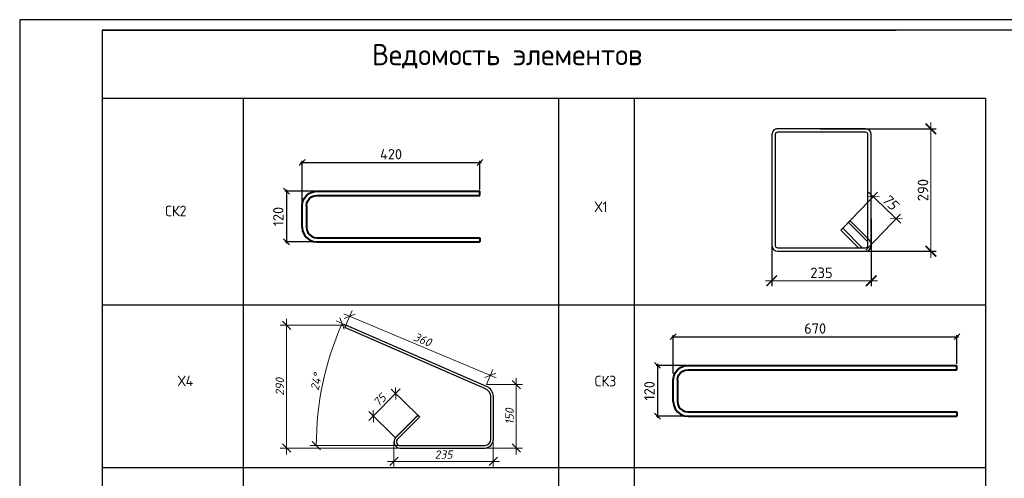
# Model space of a CAD drawing. Header units: millimetres. Extents: x 40580 to 2152466, y -328404 to 177125.
# Tile 193 of 252: x 562089 to 585341, y 153935 to 164775. Entities that reach past the tile are written whole.
import ezdxf

# ---------------------------------------------------------------- set-up
doc = ezdxf.new("R2010")
doc.units = ezdxf.units.MM
doc.linetypes.add('CENTER', pattern=[2, 1.25, -0.25, 0.25, -0.25])
doc.layers.add('11', color=7, linetype='Continuous')
for name, color, linetype, lineweight in [('RAZMER', 7, 'Continuous', 9), ('Арм_хомуты', 133, 'Continuous', 18), ('Выноски', 20, 'Continuous', 20), ('ОСИ', 7, 'CENTER', 15), ('подоснова', 151, 'Continuous', 5), ('Размеры', 9, 'Continuous', 15), ('Столовая Двери и окна', 7, 'Continuous', 15), ('ТЕКСТ', 7, 'Continuous', 15)]:
    doc.layers.add(name, color=color, linetype=linetype, lineweight=lineweight)
doc.styles.add('GOST 2.304', font='isocpeur.ttf', dxfattribs={"width": 0.8})
doc.styles.add('GOST-2.304_Type-B', font='GOST_Common.ttf')
doc.styles.get("Standard").update_dxf_attribs({"font": 'isocpeur.ttf'})
doc.styles.add('ГОСТ', font='isocpeur.ttf')
doc.styles.add('ГОСТ 2.304', font='isocpeur.ttf')
doc.styles.add('Украинский', font='isocpeur.ttf', dxfattribs={"oblique": 12})
doc.dimstyles.new('10', dxfattribs={"dimscale": 0, "dimtxt": 250, "dimasz": 200, "dimexe": 150, "dimexo": 0, "dimgap": 60, "dimtad": 1, "dimdec": 0, "dimlfac": 0.1, "dimrnd": 1, "dimzin": 0, "dimdsep": 46, "dimtxsty": 'ГОСТ 2.304', "dimblk": 'OBLIQUE', "dimcen": 0.09, "dimdle": 150, "dimadec": 0, "dimazin": 0, "dimtfac": 1, "dimtdec": 0, "dimtmove": 1, "dimatfit": 2, "dimfxl": 1, "dimtzin": 0, "dimlwd": 0, "dimlwe": 0, "dimarcsym": 0})
doc.dimstyles.new('ГОСТ', dxfattribs={"dimscale": 0, "dimtxt": 2.5, "dimasz": 2.5, "dimexe": 1.25, "dimexo": 0.625, "dimtad": 1, "dimdec": 0, "dimtxsty": 'ГОСТ', "dimblk": 'ARCHTICK', "dimcen": 2.5, "dimdle": 1.5, "dimclrd": 256, "dimclre": 256, "dimclrt": 256, "dimadec": 0, "dimazin": 0, "dimtfac": 1, "dimtdec": 0, "dimtmove": 1, "dimatfit": 3, "dimfxl": 2, "dimtfill": 1, "dimlwd": -1, "dimarcsym": 0})
doc.dimstyles.new('Осевые', dxfattribs={"dimscale": 0.7, "dimtxt": 450, "dimasz": 400, "dimexe": 100, "dimexo": 100, "dimgap": 100, "dimtad": 1, "dimdec": 0, "dimzin": 0, "dimdsep": 46, "dimtxsty": 'Standard', "dimblk": 'OBLIQUE', "dimcen": 9, "dimdle": 100, "dimazin": 0, "dimtm": 1e-09, "dimtfac": 1, "dimtdec": 0, "dimtofl": 0, "dimtmove": 0, "dimatfit": 3, "dimfxl": 1, "dimtolj": 1, "dimtzin": 0, "dimarcsym": 0})

# ---------------------------------------------------------------- blocks, each defined once
blk = doc.blocks.new('saa_хомут_дет1')
at = {"color": 0, "linetype": 'ByBlock', "lineweight": -2}
for p, q in [((362.3, 513.6), (12.5, 513.6)), ((-10, 491.1), (-10, 49.5)), ((-10, 486.1), (-10, 491.1)), ((73.8, 393), (-3.4, 470.2)), ((3.5, 491.1), (3.5, 49.5)), ((3.7, 477.2), (80.8, 400.1)), ((362.3, 500.1), (12.5, 500.1)), ((103.5, 422.7), (26.3, 499.9)), ((40.3, 500.1), (110.6, 429.8)), ((371.3, 49.5), (371.3, 491.1)), ((384.8, 49.5), (384.8, 491.1)), ((80.8, 400.1), (73.8, 393)), ((110.6, 429.8), (103.5, 422.7)), ((12.5, 40.5), (362.3, 40.5)), ((12.5, 27), (362.3, 27))]:
    blk.add_line(p, q, dxfattribs=at)
for centre, radius, start, end in [((12.5, 491.1), 22.5, 90, 180), ((362.3, 491.1), 22.5, 0, 90), ((12.5, 486.1), 22.5, 180, 225), ((11.9, 491.6), 8.48, 86.1731, 183.8269), ((363.4, 492.2), 7.96, 351.6876, 98.3124), ((12.5, 49.5), 22.5, 180, 270), ((12.5, 49.6), 9.07, 180.2248, 269.7752), ((362.1, 49.8), 9.26, 271.3651, 358.6349), ((362.3, 49.5), 22.5, 270, 0)]:
    blk.add_arc(centre, radius, start, end, dxfattribs=at)
blk = doc.blocks.new('_ArchTick')
at = {"color": 0, "linetype": 'ByBlock', "const_width": 0.15}
blk.add_lwpolyline([(-0.5, -0.5), (0.5, 0.5)], dxfattribs=at)
blk = doc.blocks.new('*D2225')
at = {"layer": 'Defpoints', "color": 0, "lineweight": 25, "transparency": 16777216}
for p in [(580919, 162195), (581559, 159300), (583608, 159300)]:
    blk.add_point(p, dxfattribs=at)
at = {"layer": 'RAZMER', "transparency": 16777216}
blk.add_line((583608, 162345), (583608, 159150), dxfattribs=at)
at = {"layer": 'RAZMER', "lineweight": -2, "transparency": 16777216}
for p, q in [((580982, 162195), (583733, 162195)), ((581621, 159300), (583733, 159300))]:
    blk.add_line(p, q, dxfattribs=at)
at = {"layer": 'RAZMER', "transparency": 16777216, "xscale": 250, "yscale": 250, "zscale": 250}
for p, rotation in [((583608, 162195), 90), ((583608, 159300), 270)]:
    blk.add_blockref('_ArchTick', p, dxfattribs=dict(at, rotation=rotation))
at = {"layer": 'RAZMER', "transparency": 16777216, "insert": (583421, 160747), "char_height": 250, "attachment_point": 5, "rotation": 90, "style": 'ГОСТ', "bg_fill": 3, "box_fill_scale": 1.1, "bg_fill_color": 256, "bg_fill_true_color": 13158600, "bg_fill_transparency": 0}
blk.add_mtext('290', dxfattribs=at)
blk = doc.blocks.new('*D2224')
at = {"layer": 'Defpoints', "color": 0, "lineweight": 25, "transparency": 16777216}
for p in [(582199, 160130), (579849, 159905), (579849, 158604)]:
    blk.add_point(p, dxfattribs=at)
at = {"layer": 'RAZMER', "lineweight": -2, "transparency": 16777216}
for p, q in [((582199, 160067), (582199, 158479)), ((579849, 159842), (579849, 158479))]:
    blk.add_line(p, q, dxfattribs=at)
at = {"layer": 'RAZMER', "transparency": 16777216}
blk.add_line((582349, 158604), (579699, 158604), dxfattribs=at)
at = {"layer": 'RAZMER', "transparency": 16777216, "xscale": 250, "yscale": 250, "zscale": 250, "rotation": 180}
blk.add_blockref('_ArchTick', (579849, 158604), dxfattribs=at)
at = {"layer": 'RAZMER', "transparency": 16777216, "xscale": 250, "yscale": 250, "zscale": 250}
blk.add_blockref('_ArchTick', (582199, 158604), dxfattribs=at)
at = {"layer": 'RAZMER', "transparency": 16777216, "insert": (581024, 158792), "char_height": 250, "attachment_point": 5, "style": 'ГОСТ', "bg_fill": 3, "box_fill_scale": 1.1, "bg_fill_color": 256, "bg_fill_true_color": 13158600, "bg_fill_transparency": 0}
blk.add_mtext('235', dxfattribs=at)
blk = doc.blocks.new('_OBLIQUE')
at = {"color": 0, "linetype": 'ByBlock'}
blk.add_line((-0.5, -0.5), (0.5, 0.5), dxfattribs=at)
blk = doc.blocks.new('*D1270')
at = {"layer": 'Defpoints', "color": 0, "lineweight": 25, "transparency": 16777216}
for p in [(582244, 160594), (581525, 159845), (582068, 159324)]:
    blk.add_point(p, dxfattribs=at)
at = {"layer": 'Размеры', "color": 0, "lineweight": 0, "transparency": 16777216}
for p, q in [((581525, 159845), (582348, 160702)), ((582895, 159969), (582136, 160698)), ((582068, 159324), (582891, 160182))]:
    blk.add_line(p, q, dxfattribs=at)
at = {"layer": 'Размеры', "color": 0, "lineweight": 0, "transparency": 16777216, "xscale": 200, "yscale": 200, "zscale": 200}
for p, rotation in [((582244, 160594), 136.1796242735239), ((582787, 160073), 316.1796242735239)]:
    blk.add_blockref('_OBLIQUE', p, dxfattribs=dict(at, rotation=rotation))
at = {"layer": 'Размеры', "color": 0, "transparency": 16777216, "insert": (582644, 160467), "char_height": 250, "attachment_point": 5, "rotation": 316.1796, "style": 'Украинский', "bg_fill": 3, "box_fill_scale": 1.1, "bg_fill_color": 256, "bg_fill_true_color": 13158600, "bg_fill_transparency": 0}
blk.add_mtext('75', dxfattribs=at)
blk = doc.blocks.new('*U2102')
at = {"color": 0, "linetype": 'ByBlock', "lineweight": -2}
for p, q in [((-60, 25), (-60, 410)), ((-50, 410), (-60, 410)), ((-50, 25), (-50, 410)), ((50, 25), (50, 410)), ((50, 410), (60, 410)), ((60, 25), (60, 410)), ((-58.8, 15.9), (-60, 25)), ((-49.1, 18.5), (-50, 25)), ((49.1, 18.5), (50, 25)), ((58.8, 15.9), (60, 25)), ((-55.3, 7.5), (-58.8, 15.9)), ((-49.7, 0.3), (-55.3, 7.5)), ((-42.5, -5.3), (-49.7, 0.3)), ((-46.7, 12.5), (-49.1, 18.5)), ((-42.7, 7.3), (-46.7, 12.5)), ((-37.5, 3.3), (-42.7, 7.3)), ((-31.5, 0.9), (-37.5, 3.3)), ((-25, 0), (-31.5, 0.9)), ((-25, 0), (25, 0)), ((25, 0), (31.5, 0.9)), ((31.5, 0.9), (37.5, 3.3)), ((37.5, 3.3), (42.7, 7.3)), ((42.5, -5.3), (49.7, 0.3)), ((42.7, 7.3), (46.7, 12.5)), ((46.7, 12.5), (49.1, 18.5)), ((49.7, 0.3), (55.3, 7.5)), ((55.3, 7.5), (58.8, 15.9)), ((-34.1, -8.8), (-42.5, -5.3)), ((-25, -10), (-34.1, -8.8)), ((25, -10), (-25, -10)), ((25, -10), (34.1, -8.8)), ((34.1, -8.8), (42.5, -5.3))]:
    blk.add_line(p, q, dxfattribs=at)
at = {"style": 'GOST 2.304', "oblique": 15, "flags": 9}
for tag, p in [('ПОЗИЦИЯ', (806.3, -54.4)), ('ДИАМЕТР', (806.6, -58.7)), ('КЛАСС', (806.9, -63.1)), ('ДЛИНА', (807.3, -67.9)), ('МАССА', (807.6, -73.3))]:
    blk.add_attdef(tag, p, '', height=2.5, dxfattribs=at)
blk = doc.blocks.new('*D2101')
at = {"layer": 'Defpoints', "color": 0, "linetype": 'ByBlock', "lineweight": 25, "ltscale": 13, "transparency": 16777216}
for p in [(572959, 161402), (572959, 160722), (568759, 160372)]:
    blk.add_point(p, dxfattribs=at)
at = {"layer": 'ОСИ', "color": 0, "linetype": 'ByBlock', "lineweight": -2, "ltscale": 13, "transparency": 16777216}
for p, q in [((568724, 161402), (572994, 161402)), ((568759, 160407), (568759, 161437)), ((572959, 160757), (572959, 161437))]:
    blk.add_line(p, q, dxfattribs=at)
at = {"layer": 'ОСИ', "color": 0, "linetype": 'ByBlock', "lineweight": -2, "ltscale": 13, "transparency": 16777216, "xscale": 140, "yscale": 140, "zscale": 140, "rotation": 180}
blk.add_blockref('_OBLIQUE', (568759, 161402), dxfattribs=at)
at = {"layer": 'ОСИ', "color": 0, "linetype": 'ByBlock', "lineweight": -2, "ltscale": 13, "transparency": 16777216, "xscale": 140, "yscale": 140, "zscale": 140}
blk.add_blockref('_OBLIQUE', (572959, 161402), dxfattribs=at)
at = {"layer": 'ОСИ', "color": 0, "linetype": 'ByBlock', "ltscale": 13, "transparency": 16777216, "insert": (570859, 161595), "char_height": 245, "attachment_point": 5}
blk.add_mtext('\\A1;420', dxfattribs=at)
blk = doc.blocks.new('*D2103')
at = {"layer": 'Defpoints', "color": 0, "linetype": 'ByBlock', "lineweight": 25, "ltscale": 13, "transparency": 16777216}
for p in [(569109, 160722), (568389, 159522), (569241, 159522)]:
    blk.add_point(p, dxfattribs=at)
at = {"layer": 'ОСИ', "color": 0, "linetype": 'ByBlock', "lineweight": -2, "ltscale": 13, "transparency": 16777216}
for p, q in [((569074, 160722), (568354, 160722)), ((568389, 160757), (568389, 159487)), ((569206, 159522), (568354, 159522))]:
    blk.add_line(p, q, dxfattribs=at)
at = {"layer": 'ОСИ', "color": 0, "linetype": 'ByBlock', "lineweight": -2, "ltscale": 13, "transparency": 16777216, "xscale": 140, "yscale": 140, "zscale": 140}
for p, rotation in [((568389, 160722), 90), ((568389, 159522), 270)]:
    blk.add_blockref('_OBLIQUE', p, dxfattribs=dict(at, rotation=rotation))
at = {"layer": 'ОСИ', "color": 0, "linetype": 'ByBlock', "ltscale": 13, "transparency": 16777216, "insert": (568197, 160122), "char_height": 245, "attachment_point": 5, "rotation": 90}
blk.add_mtext('\\A1;120', dxfattribs=at)
blk = doc.blocks.new('*D2214')
at = {"layer": 'Defpoints', "color": 0, "lineweight": 25, "ltscale": 0.3, "transparency": 16777216}
for p in [(573274, 154922), (570927, 154802), (573274, 154336)]:
    blk.add_point(p, dxfattribs=at)
at = {"layer": 'подоснова', "color": 0, "lineweight": 0, "ltscale": 0.3, "transparency": 16777216}
for p, q in [((573274, 154922), (573274, 154186)), ((570927, 154802), (570927, 154186)), ((570777, 154336), (573424, 154336))]:
    blk.add_line(p, q, dxfattribs=at)
at = {"layer": 'подоснова', "color": 0, "lineweight": 0, "ltscale": 0.3, "transparency": 16777216, "xscale": 200, "yscale": 200, "zscale": 200, "rotation": 180}
blk.add_blockref('_OBLIQUE', (570927, 154336), dxfattribs=at)
at = {"layer": 'подоснова', "color": 0, "lineweight": 0, "ltscale": 0.3, "transparency": 16777216, "xscale": 200, "yscale": 200, "zscale": 200}
blk.add_blockref('_OBLIQUE', (573274, 154336), dxfattribs=at)
at = {"layer": 'подоснова', "color": 0, "ltscale": 0.3, "transparency": 16777216, "insert": (572101, 154496), "char_height": 200, "attachment_point": 5, "style": 'Украинский', "bg_fill": 3, "box_fill_scale": 1.1, "bg_fill_color": 256, "bg_fill_true_color": 13158600, "bg_fill_transparency": 0}
blk.add_mtext('235', dxfattribs=at)
blk = doc.blocks.new('*D2215')
at = {"layer": 'Defpoints', "color": 0, "lineweight": 25, "ltscale": 0.3, "transparency": 16777216}
for p in [(573115, 156151), (573817, 156151), (572903, 154650)]:
    blk.add_point(p, dxfattribs=at)
at = {"layer": 'подоснова', "color": 0, "lineweight": 0, "ltscale": 0.3, "transparency": 16777216}
for p, q in [((573817, 154500), (573817, 156301)), ((573115, 156151), (573967, 156151)), ((572903, 154650), (573967, 154650))]:
    blk.add_line(p, q, dxfattribs=at)
at = {"layer": 'подоснова', "color": 0, "lineweight": 0, "ltscale": 0.3, "transparency": 16777216, "xscale": 200, "yscale": 200, "zscale": 200}
for p, rotation in [((573817, 156151), 90), ((573817, 154650), 270)]:
    blk.add_blockref('_OBLIQUE', p, dxfattribs=dict(at, rotation=rotation))
at = {"layer": 'подоснова', "color": 0, "ltscale": 0.3, "transparency": 16777216, "insert": (573657, 155400), "char_height": 200, "attachment_point": 5, "rotation": 90, "style": 'Украинский', "bg_fill": 3, "box_fill_scale": 1.1, "bg_fill_color": 256, "bg_fill_true_color": 13158600, "bg_fill_transparency": 0}
blk.add_mtext('150', dxfattribs=at)
blk = doc.blocks.new('*D2216')
at = {"layer": 'Defpoints', "color": 0, "lineweight": 25, "ltscale": 0.3, "transparency": 16777216}
for p in [(569791, 157552), (573204, 156368), (573115, 156156)]:
    blk.add_point(p, dxfattribs=at)
at = {"layer": 'подоснова', "color": 0, "lineweight": 0, "ltscale": 0.3, "transparency": 16777216}
for p, q in [((569791, 157552), (569938, 157902)), ((569742, 157822), (573342, 156310)), ((573115, 156156), (573262, 156506))]:
    blk.add_line(p, q, dxfattribs=at)
at = {"layer": 'подоснова', "color": 0, "lineweight": 0, "ltscale": 0.3, "transparency": 16777216, "xscale": 200, "yscale": 200, "zscale": 200}
for p, rotation in [((569880, 157764), 157.211913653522), ((573204, 156368), 337.2119136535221)]:
    blk.add_blockref('_OBLIQUE', p, dxfattribs=dict(at, rotation=rotation))
at = {"layer": 'подоснова', "color": 0, "ltscale": 0.3, "transparency": 16777216, "insert": (571604, 157213), "char_height": 200, "attachment_point": 5, "rotation": 337.2119, "style": 'Украинский', "bg_fill": 3, "box_fill_scale": 1.1, "bg_fill_color": 256, "bg_fill_true_color": 13158600, "bg_fill_transparency": 0}
blk.add_mtext('360', dxfattribs=at)
blk = doc.blocks.new('*D2217')
at = {"layer": 'Defpoints', "color": 0, "lineweight": 25, "ltscale": 0.3, "transparency": 16777216}
for p in [(570441, 155407), (571490, 155424), (570962, 154891)]:
    blk.add_point(p, dxfattribs=at)
at = {"layer": 'подоснова', "color": 0, "lineweight": 0, "ltscale": 0.3, "transparency": 16777216}
for p, q in [((571074, 156047), (570335, 155300)), ((571490, 155424), (570862, 156046)), ((570962, 154891), (570334, 155512))]:
    blk.add_line(p, q, dxfattribs=at)
at = {"layer": 'подоснова', "color": 0, "lineweight": 0, "ltscale": 0.3, "transparency": 16777216, "xscale": 200, "yscale": 200, "zscale": 200}
for p, rotation in [((570968, 155940), 45.30123313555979), ((570441, 155407), 225.3012331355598)]:
    blk.add_blockref('_OBLIQUE', p, dxfattribs=dict(at, rotation=rotation))
at = {"layer": 'подоснова', "color": 0, "ltscale": 0.3, "transparency": 16777216, "insert": (570591, 155786), "char_height": 200, "attachment_point": 5, "rotation": 45.3012, "style": 'Украинский', "bg_fill": 3, "box_fill_scale": 1.1, "bg_fill_color": 256, "bg_fill_true_color": 13158600, "bg_fill_transparency": 0}
blk.add_mtext('75', dxfattribs=at)
blk = doc.blocks.new('*D2218')
at = {"layer": 'Defpoints', "color": 0, "lineweight": 25, "ltscale": 0.3, "transparency": 16777216}
for p in [(569791, 157553), (568393, 154650), (571135, 154650)]:
    blk.add_point(p, dxfattribs=at)
at = {"layer": 'подоснова', "color": 0, "lineweight": 0, "ltscale": 0.3, "transparency": 16777216}
for p, q in [((568393, 157703), (568393, 154500)), ((569791, 157553), (568243, 157553)), ((571135, 154650), (568243, 154650))]:
    blk.add_line(p, q, dxfattribs=at)
at = {"layer": 'подоснова', "color": 0, "lineweight": 0, "ltscale": 0.3, "transparency": 16777216, "xscale": 200, "yscale": 200, "zscale": 200}
for p, rotation in [((568393, 157553), 90), ((568393, 154650), 270)]:
    blk.add_blockref('_OBLIQUE', p, dxfattribs=dict(at, rotation=rotation))
at = {"layer": 'подоснова', "color": 0, "ltscale": 0.3, "transparency": 16777216, "insert": (568233, 156101), "char_height": 200, "attachment_point": 5, "rotation": 90, "style": 'Украинский', "bg_fill": 3, "box_fill_scale": 1.1, "bg_fill_color": 256, "bg_fill_true_color": 13158600, "bg_fill_transparency": 0}
blk.add_mtext('290', dxfattribs=at)
blk = doc.blocks.new('*D2219')
at = {"layer": 'Defpoints', "color": 0, "lineweight": 25, "ltscale": 0.3, "transparency": 16777216}
for p in [(570452, 157264), (569367, 156664), (573084, 156103), (571073, 154709), (573079, 154709)]:
    blk.add_point(p, dxfattribs=at)
at = {"layer": 'подоснова', "color": 0, "lineweight": 0, "ltscale": 0.3, "transparency": 16777216}
for p, q in [((570452, 157264), (569565, 157656)), ((571073, 154709), (568944, 154709))]:
    blk.add_line(p, q, dxfattribs=at)
blk.add_arc((576242, 154709), 7148, 156.1861, 180, dxfattribs=at)
at = {"layer": 'подоснова', "color": 0, "lineweight": 0, "ltscale": 0.3, "transparency": 16777216, "xscale": 200, "yscale": 200, "zscale": 200}
for p, rotation in [((569703, 157595), 66.18606908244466), ((569094, 154709), 270.0000000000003)]:
    blk.add_blockref('_OBLIQUE', p, dxfattribs=dict(at, rotation=rotation))
at = {"layer": 'подоснова', "color": 0, "ltscale": 0.3, "transparency": 16777216, "insert": (569091, 156217), "char_height": 200, "attachment_point": 5, "rotation": 78.093, "style": 'Украинский', "bg_fill": 3, "box_fill_scale": 1.1, "bg_fill_color": 256, "bg_fill_true_color": 13158600, "bg_fill_transparency": 0}
blk.add_mtext('24°', dxfattribs=at)
blk = doc.blocks.new('смисмиси')
at = {"layer": 'RAZMER', "color": 18, "lineweight": 30, "true_color": 0x000000}
for p, q in [((510510, 133847), (510486, 133791)), ((513806, 132344), (510486, 133791)), ((513834, 132399), (510510, 133847)), ((513937, 131151), (513937, 132164)), ((513995, 131151), (513995, 132164))]:
    blk.add_line(p, q, dxfattribs=at)
for points in [[(511676, 131186), (512208, 131719), (512251, 131677), (511722, 131148), (511704, 131112)], [(511787, 131004), (513798, 131004)], [(511787, 130944), (513798, 130944)]]:
    blk.add_lwpolyline(points, dxfattribs=at)
for centre, radius, start, end in [((513730, 132152), 207, 3.1207, 69.3279), ((513731, 132156), 264, 1.5751, 67.1283), ((511794, 131097), 147, 142.9753, 206.5956), ((511801, 131095), 95.1, 145.9076, 216.4446), ((513776, 131161), 219, 274.0164, 357.3764), ((513785, 131157), 151, 274.1913, 357.7654), ((511787, 131078), 134, 200.6314, 270), ((511787, 131078), 74.3, 212.4093, 270)]:
    blk.add_arc(centre, radius, start, end, dxfattribs=at)
at = {"layer": 'Столовая Двери и окна', "color": 18, "lineweight": 25, "true_color": 0x000000}
blk.add_line((511681, 131186), (512211, 131716), dxfattribs=at)
blk = doc.blocks.new('saa_петля_периодич_дет1')
at = {"color": 0, "linetype": 'ByBlock', "lineweight": -2}
for p, q in [((-60, 25), (-60, 660)), ((-50, 660), (-60, 660)), ((-50, 25), (-50, 660)), ((50, 25), (50, 660)), ((50, 660), (60, 660)), ((60, 25), (60, 660)), ((-58.8, 15.9), (-60, 25)), ((-49.1, 18.5), (-50, 25)), ((49.1, 18.5), (50, 25)), ((58.8, 15.9), (60, 25)), ((-55.3, 7.5), (-58.8, 15.9)), ((-49.7, 0.3), (-55.3, 7.5)), ((-42.5, -5.3), (-49.7, 0.3)), ((-46.7, 12.5), (-49.1, 18.5)), ((-42.7, 7.3), (-46.7, 12.5)), ((-37.5, 3.3), (-42.7, 7.3)), ((-31.5, 0.9), (-37.5, 3.3)), ((-25, 0), (-31.5, 0.9)), ((-25, 0), (25, 0)), ((25, 0), (31.5, 0.9)), ((31.5, 0.9), (37.5, 3.3)), ((37.5, 3.3), (42.7, 7.3)), ((42.5, -5.3), (49.7, 0.3)), ((42.7, 7.3), (46.7, 12.5)), ((46.7, 12.5), (49.1, 18.5)), ((49.7, 0.3), (55.3, 7.5)), ((55.3, 7.5), (58.8, 15.9)), ((-34.1, -8.8), (-42.5, -5.3)), ((-25, -10), (-34.1, -8.8)), ((25, -10), (-25, -10)), ((25, -10), (34.1, -8.8)), ((34.1, -8.8), (42.5, -5.3))]:
    blk.add_line(p, q, dxfattribs=at)
at = {"style": 'GOST 2.304', "oblique": 15, "flags": 9}
for tag, p in [('ПОЗИЦИЯ', (806.3, -54.4)), ('ДИАМЕТР', (806.6, -58.7)), ('КЛАСС', (806.9, -63.1)), ('ДЛИНА', (807.3, -67.9)), ('МАССА', (807.6, -73.3))]:
    blk.add_attdef(tag, p, '', height=2.5, dxfattribs=at)
blk = doc.blocks.new('*D2221')
at = {"layer": 'Defpoints', "color": 0, "linetype": 'ByBlock', "lineweight": 25, "ltscale": 13, "transparency": 16777216}
for p in [(584224, 157283), (584224, 156603), (577523, 156378)]:
    blk.add_point(p, dxfattribs=at)
at = {"layer": 'ОСИ', "color": 0, "linetype": 'ByBlock', "lineweight": -2, "ltscale": 13, "transparency": 16777216}
for p, q in [((577488, 157283), (584259, 157283)), ((577523, 156413), (577523, 157318)), ((584224, 156638), (584224, 157318))]:
    blk.add_line(p, q, dxfattribs=at)
at = {"layer": 'ОСИ', "color": 0, "linetype": 'ByBlock', "lineweight": -2, "ltscale": 13, "transparency": 16777216, "xscale": 140, "yscale": 140, "zscale": 140, "rotation": 180}
blk.add_blockref('_OBLIQUE', (577523, 157283), dxfattribs=at)
at = {"layer": 'ОСИ', "color": 0, "linetype": 'ByBlock', "lineweight": -2, "ltscale": 13, "transparency": 16777216, "xscale": 140, "yscale": 140, "zscale": 140}
blk.add_blockref('_OBLIQUE', (584224, 157283), dxfattribs=at)
at = {"layer": 'ОСИ', "color": 0, "linetype": 'ByBlock', "ltscale": 13, "transparency": 16777216, "insert": (580874, 157476), "char_height": 245, "attachment_point": 5}
blk.add_mtext('\\A1;670', dxfattribs=at)
blk = doc.blocks.new('*D2222')
at = {"layer": 'Defpoints', "color": 0, "linetype": 'ByBlock', "lineweight": 25, "ltscale": 13, "transparency": 16777216}
for p in [(577890, 156605), (577154, 155403), (578005, 155403)]:
    blk.add_point(p, dxfattribs=at)
at = {"layer": 'ОСИ', "color": 0, "linetype": 'ByBlock', "lineweight": -2, "ltscale": 13, "transparency": 16777216}
for p, q in [((577855, 156605), (577119, 156605)), ((577154, 156640), (577154, 155368)), ((577970, 155403), (577119, 155403))]:
    blk.add_line(p, q, dxfattribs=at)
at = {"layer": 'ОСИ', "color": 0, "linetype": 'ByBlock', "lineweight": -2, "ltscale": 13, "transparency": 16777216, "xscale": 140, "yscale": 140, "zscale": 140}
for p, rotation in [((577154, 156605), 90), ((577154, 155403), 270)]:
    blk.add_blockref('_OBLIQUE', p, dxfattribs=dict(at, rotation=rotation))
at = {"layer": 'ОСИ', "color": 0, "linetype": 'ByBlock', "ltscale": 13, "transparency": 16777216, "insert": (576961, 156004), "char_height": 245, "attachment_point": 5, "rotation": 90}
blk.add_mtext('\\A1;120', dxfattribs=at)

msp = doc.modelspace()

# ---------------------------------------------------------------- linework, layer by layer
at = {"color": 18, "linetype": 'Continuous', "lineweight": 30, "true_color": 0x000000}
msp.add_line((564035.988, 164524.654), (582790.71, 164524.654), dxfattribs=at)
at = {"layer": '11', "color": 18, "true_color": 0x000000}
for p, q in [((562089.346, 164774.701), (562089.346, 135074.701)), ((604139.346, 164774.701), (562089.346, 164774.701))]:
    msp.add_line(p, q, dxfattribs=at)
at = {"layer": '11', "color": 18, "lineweight": 30, "true_color": 0x000000}
for p, q in [((564035.988, 164524.654), (564035.988, 135324.701)), ((603889.346, 164524.654), (564035.988, 164524.654))]:
    msp.add_line(p, q, dxfattribs=at)
at = {"layer": 'Выноски', "color": 18, "lineweight": 30, "true_color": 0x000000}
for p, q in [((564035.988, 162917.469), (574810.069, 162917.469)), ((564035.988, 162917.469), (564035.988, 144749.674)), ((567367.226, 162917.469), (567367.226, 144749.674)), ((574810.069, 162917.469), (574810.069, 144749.674)), ((574811.059, 162917.469), (584898.357, 162917.469)), ((574811.059, 162917.469), (574811.059, 144753.122)), ((576600.266, 162917.469), (576600.266, 149310.555)), ((584898.357, 162917.469), (584898.357, 149310.555)), ((564035.988, 158038.049), (574810.069, 158038.049)), ((574811.059, 158038.049), (584898.357, 158038.049)), ((564035.988, 154189.975), (574810.069, 154189.975)), ((574811.059, 154189.975), (584898.357, 154189.975))]:
    msp.add_line(p, q, dxfattribs=at)

# ---------------------------------------------------------------- block references
at = {"color": 18, "lineweight": 30, "true_color": 0x000000, "xscale": 5.94, "yscale": 5.94, "zscale": 5.94, "rotation": 180}
msp.add_blockref('saa_хомут_дет1', (582139.381, 162355.23), dxfattribs=at)
at = {"layer": 'Арм_хомуты', "color": 18, "lineweight": 40, "true_color": 0x000000, "xscale": 10, "yscale": 10, "zscale": 10, "rotation": 270}
for name, p in [('*U2102', (568858.895, 160121.521)), ('saa_петля_периодич_дет1', (577623.466, 156002.916))]:
    msp.add_blockref(name, p, dxfattribs=at)

# ---------------------------------------------------------------- texts
at = {"layer": 'Размеры', "color": 18, "true_color": 0x000000, "style": 'GOST-2.304_Type-B'}
msp.add_text('Ведомость элементов', height=500, dxfattribs=at).set_placement((570409.785, 163698.107))
at = {"layer": 'ТЕКСТ', "color": 18, "ltscale": 100, "true_color": 0x000000, "char_height": 250, "width": 5911.0211, "attachment_point": 1, "style": 'GOST-2.304_Type-B'}
for s, insert in [('Х1', (575667.255, 160477.759)), ('{\\C7;СК2}', (565524.664, 160378.744)), ('Х4', (565824.246, 156362.07)), ('{\\C7;СК3}', (575667.255, 156358.512))]:
    msp.add_mtext(s, dxfattribs=dict(at, insert=insert))

# ---------------------------------------------------------------- dimensions: what is measured, and where the dimension line sits
at = {"layer": 'ОСИ', "color": 18, "linetype": 'ByBlock', "ltscale": 13, "true_color": 0x000000}
for base, p1, p2, picture, middle in [((572959.233, 161402.104), (568758.895, 160371.521), (572959.233, 160721.521), '*D2101', (570859.064, 161594.604)), ((584223.803, 157283.499), (577523.466, 156377.916), (584223.803, 156602.916), '*D2221', (580873.634, 157475.999))]:
    dim = msp.add_linear_dim(base=base, p1=p1, p2=p2, dimstyle='Осевые', override={"dimtxt": 350, "dimasz": 200, "dimexe": 50, "dimexo": 50, "dimlfac": 0.1, "dimdle": 50, "dimtmove": 1}, dxfattribs=at)
    dim.commit()
    dim.dimension.update_dxf_attribs({"geometry": picture, "text_midpoint": middle})
for base, p1, p2, picture, middle in [((568389.345, 159521.521), (569108.895, 160721.521), (569240.59, 159521.521), '*D2103', (568196.845, 160121.521)), ((577153.915, 155402.916), (577889.642, 156605.045), (578005.16, 155402.916), '*D2222', (576961.415, 156003.98))]:
    dim = msp.add_linear_dim(base=base, p1=p1, p2=p2, angle=90, dimstyle='Осевые', override={"dimtxt": 350, "dimasz": 200, "dimexe": 50, "dimexo": 50, "dimlfac": 0.1, "dimdle": 50, "dimtmove": 1}, dxfattribs=at)
    dim.commit()
    dim.dimension.update_dxf_attribs({"geometry": picture, "text_midpoint": middle})

# ---------------------------------------------------------------- next in the draw order: dimensions: what is measured, and where the dimension line sits
at = {"layer": 'RAZMER', "color": 18, "true_color": 0x000000}
dim = msp.add_linear_dim(base=(583608.184650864, 159299.596608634), p1=(580919.273588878, 162194.596608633), p2=(581558.911814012, 159299.596608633), angle=90, dimstyle='ГОСТ', override={"dimlfac": 0.1, "dimrnd": 1}, dxfattribs=at)
dim.commit()
dim.dimension.update_dxf_attribs({"geometry": '*D2225', "text_midpoint": (583420.684650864, 160747.096608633)})
at = {"layer": 'подоснова', "color": 18, "ltscale": 0.3, "true_color": 0x000000}
dim = msp.add_linear_dim(base=(573274, 154336.087), p1=(570927.491, 154802.214), p2=(573274, 154922.176), dimstyle='10', override={"dimscale": 1, "dimtxt": 200, "dimtxsty": 'Украинский', "dimtfill": 1}, dxfattribs=at)
dim.commit()
dim.dimension.update_dxf_attribs({"geometry": '*D2214', "text_midpoint": (572100.746, 154496.087)})

# ---------------------------------------------------------------- next in the draw order: dimensions: what is measured, and where the dimension line sits
at = {"layer": 'RAZMER', "color": 18, "true_color": 0x000000}
dim = msp.add_linear_dim(base=(579848.781, 158604.217), p1=(582198.781, 160129.665), p2=(579848.781, 159904.935), dimstyle='ГОСТ', override={"dimscale": 0, "dimlfac": 0.1, "dimrnd": 1, "dimtix": 0, "dimtofl": 1, "dimtmove": 1, "dimatfit": 3}, dxfattribs=at)
dim.commit()
dim.dimension.update_dxf_attribs({"geometry": '*D2224', "text_midpoint": (581023.781, 158791.717)})
at = {"layer": 'подоснова', "color": 18, "ltscale": 0.3, "true_color": 0x000000}
dim = msp.add_linear_dim(base=(573816.726, 156151.092), p1=(572902.866, 154649.724), p2=(573114.741, 156151.092), angle=90, dimstyle='10', override={"dimscale": 1, "dimtxt": 200, "dimtxsty": 'Украинский', "dimtfill": 1}, dxfattribs=at)
dim.commit()
dim.dimension.update_dxf_attribs({"geometry": '*D2215', "text_midpoint": (573656.726, 155400.408)})

# ---------------------------------------------------------------- next in the draw order: dimensions: what is measured, and where the dimension line sits
dim = msp.add_aligned_dim(p1=(569791.324, 157552.315), p2=(573114.741, 156156.092), distance=229.658, dimstyle='10', override={"dimscale": 1, "dimtxt": 200, "dimtxsty": 'Украинский', "dimtfill": 1}, dxfattribs=at)
dim.commit()
dim.dimension.update_dxf_attribs({"geometry": '*D2216', "text_midpoint": (571603.956, 157213.446)})
at = {"layer": 'Размеры', "color": 18, "true_color": 0x000000}
dim = msp.add_aligned_dim(p1=(582067.645, 159323.749), p2=(581524.866, 159844.626), distance=-1038.831, dimstyle='10', override={"dimscale": 1, "dimtxsty": 'Украинский', "dimtfill": 1}, dxfattribs=at)
dim.commit()
dim.dimension.update_dxf_attribs({"geometry": '*D1270', "text_midpoint": (582643.635, 160467.198)})

# ---------------------------------------------------------------- next in the draw order: dimensions: what is measured, and where the dimension line sits
at = {"layer": 'подоснова', "color": 18, "ltscale": 0.3, "true_color": 0x000000}
dim = msp.add_aligned_dim(p1=(571489.727, 155424.013), p2=(570962.185, 154890.895), distance=-733.722, dimstyle='10', override={"dimscale": 1, "dimtxt": 200, "dimtxsty": 'Украинский', "dimtfill": 1}, dxfattribs=at)
dim.commit()
dim.dimension.update_dxf_attribs({"geometry": '*D2217', "text_midpoint": (570590.685, 155786.08)})

# ---------------------------------------------------------------- next in the draw order: dimensions: what is measured, and where the dimension line sits
dim = msp.add_linear_dim(base=(568392.535, 154649.724), p1=(569791.426, 157552.557), p2=(571135.015, 154649.724), angle=90, dimstyle='10', override={"dimscale": 1, "dimtxt": 200, "dimtxsty": 'Украинский', "dimtfill": 1}, dxfattribs=at)
dim.commit()
dim.dimension.update_dxf_attribs({"geometry": '*D2218', "text_midpoint": (568232.535, 156101.141)})

# ---------------------------------------------------------------- next in the draw order: dimensions: what is measured, and where the dimension line sits
dim = msp.add_angular_dim_2l(base=(569366.703, 156664.477), line1=((571073.153, 154709.124), (573079.239, 154709.124)), line2=((573084.364, 156102.713), (570451.982, 157264.497)), dimstyle='10', override={"dimscale": 1, "dimtxt": 200, "dimtxsty": 'Украинский', "dimtfill": 1}, dxfattribs=at)
dim.commit()
dim.dimension.update_dxf_attribs({"geometry": '*D2219', "text_midpoint": (569091.292, 156216.917)})

# ---------------------------------------------------------------- next in the draw order: block references
at = {"layer": 'Столовая Двери и окна', "color": 18, "lineweight": 25, "true_color": 0x000000}
msp.add_blockref('смисмиси', (59281.229, 23705.264), dxfattribs=at)

doc.saveas('drawing.dxf')
